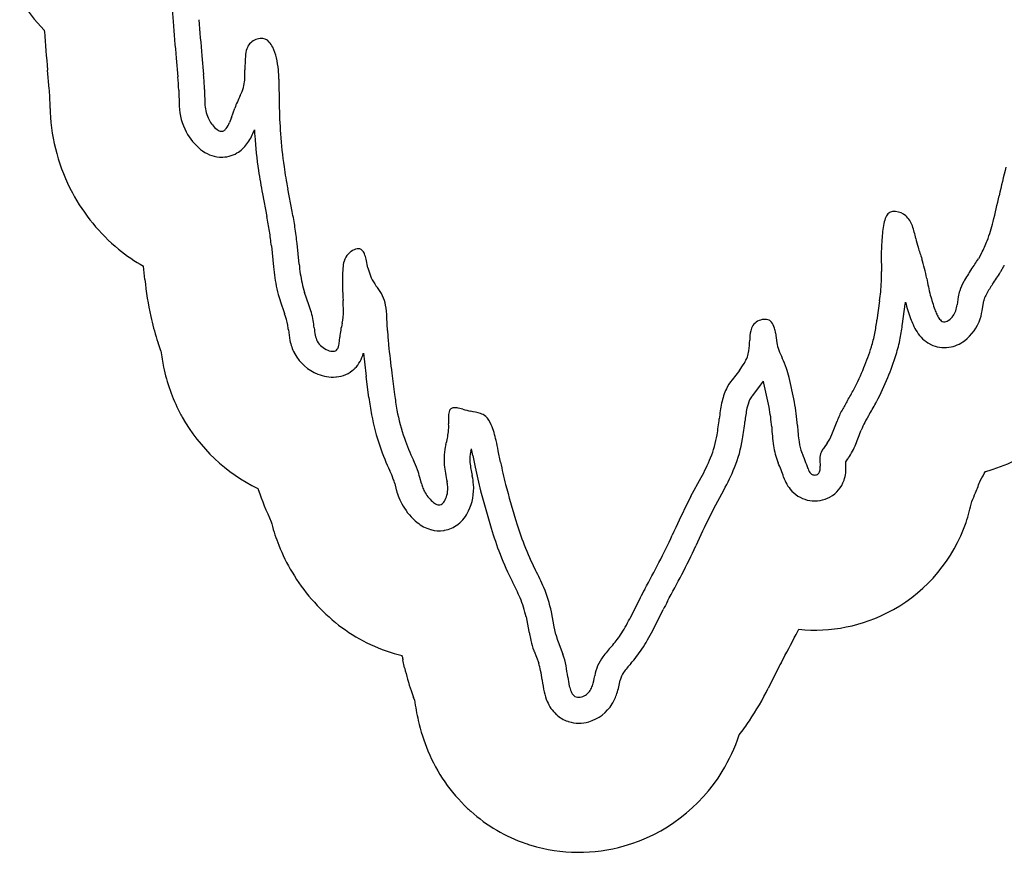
# Model space of a CAD drawing. Extents: x 0.09 to 7.78, y 0.05 to 9.07.
# Tile 1 of 12: x 1.75 to 3.66, y 0.05 to 1.66. Entities that reach past the tile are written whole.
import ezdxf

# ---------------------------------------------------------------- set-up
doc = ezdxf.new("R2010")
doc.units = 0

msp = doc.modelspace()

# ---------------------------------------------------------------- linework, layer by layer
at = {"layer": 'Default', "color": 202, "linetype": 'CONTINUOUS'}
for p, q in [((2.05743, 1.590262), (2.060769, 1.553759)), ((2.062499, 1.528044), (2.063157, 1.498101)), ((2.207361, 1.447723), (2.208767, 1.451335)), ((2.224505, 1.327488), (2.233046, 1.283721)), ((2.241677, 1.226672), (2.245639, 1.186561)), ((3.654031, 1.177269), (3.660039, 1.187818)), ((2.258824, 1.120194), (2.26708, 1.096201)), ((3.4638, 1.07624), (3.468947, 1.113903)), ((3.618805, 1.105838), (3.620859, 1.120398)), ((2.430645, 0.933115), (2.425526, 0.974052)), ((3.172984, 0.936917), (3.187193, 0.955043)), ((2.632009, 0.820799), (2.636338, 0.79873)), ((3.35364, 0.809059), (3.357904, 0.814763)), ((3.353993, 0.803595), (3.35364, 0.809059)), ((2.480634, 0.766712), (2.483603, 0.754706)), ((3.098375, 0.718824), (3.117692, 0.754328)), ((3.098375, 0.718824), (3.089889, 0.702331)), ((2.980235, 0.482576), (3.000449, 0.523017)), ((2.734758, 0.508772), (2.740327, 0.480244)), ((2.740563, 0.479103), (2.743871, 0.464035)), ((2.750289, 0.44244), (2.759251, 0.41911))]:
    msp.add_line(p, q, dxfattribs=at)
at = {"layer": 'Default', "color": 12, "linetype": 'CONTINUOUS'}
for p, q in [((2.107216, 1.594884), (2.110561, 1.558313)), ((2.256448, 1.549652), (2.257031, 1.500975)), ((2.112476, 1.529661), (2.113145, 1.4992)), ((2.164419, 1.475245), (2.170799, 1.493411)), ((2.164419, 1.475245), (2.160765, 1.465856)), ((2.28212, 1.293298), (2.273579, 1.337065)), ((2.295396, 1.191476), (2.291435, 1.231586)), ((2.428738, 1.18453), (2.42522, 1.200994)), ((3.422687, 1.208867), (3.423076, 1.177513)), ((3.616591, 1.212563), (3.610584, 1.202015)), ((2.428738, 1.18453), (2.430827, 1.176357)), ((2.314359, 1.112469), (2.306103, 1.136463)), ((3.571505, 1.128487), (3.569295, 1.112822)), ((3.419408, 1.120673), (3.414261, 1.08301)), ((2.466663, 1.062769), (2.465495, 1.088427)), ((2.372744, 1.037241), (2.374069, 1.050263)), ((3.21785, 1.058276), (3.220234, 1.03949)), ((2.475094, 0.980619), (2.480259, 0.939319)), ((3.147841, 0.985889), (3.133633, 0.967763)), ((2.612605, 0.910578), (2.60318, 0.912799)), ((3.317857, 0.8447), (3.311732, 0.836506)), ((2.685403, 0.808354), (2.681074, 0.830423)), ((3.303321, 0.81239), (3.304097, 0.800371)), ((2.532141, 0.766709), (2.529172, 0.778715)), ((3.054179, 0.742213), (3.073772, 0.778224)), ((3.054179, 0.742213), (3.04521, 0.724781)), ((2.955725, 0.545373), (2.935511, 0.504931)), ((2.7894, 0.489824), (2.783831, 0.518352)), ((2.792708, 0.474755), (2.7894, 0.489824)), ((2.796964, 0.460369), (2.806207, 0.436305))]:
    msp.add_line(p, q, dxfattribs=at)
at = {"layer": 'Default', "color": 6, "linetype": 'CONTINUOUS'}
for p, q in [((1.811808, 1.530991), (1.8085, 1.567159)), ((1.813218, 1.492606), (1.812627, 1.519489)), ((1.996849, 1.161989), (1.994319, 1.187603)), ((2.02771, 1.023497), (2.022427, 1.038852)), ((2.494958, 0.432345), (2.494648, 0.433932)), ((2.499685, 0.410432), (2.496377, 0.4255)), ((3.224069, 0.41124), (3.203854, 0.370798)), ((2.518789, 0.347913), (2.516915, 0.352793))]:
    msp.add_line(p, q, dxfattribs=at)
at = {"layer": 'Default', "color": 202, "linetype": 'CONTINUOUS'}
for centre, radius, start, end in [((16.575902, 2.786105), 14.567914, 183.936062, 184.430231), ((5.485941, 1.913284), 3.443694, 184.20449, 185.38231), ((1.526311, 1.504881), 0.536688, 2.473608, 5.225344), ((2.113145, 1.4992), 0.05, 181.259511, 182.554114), ((2.177547, 1.502073), 0.114465, 182.554114, 208.466952), ((3.257984, 1.512961), 1.051025, 183.361398, 183.969256), ((2.174371, 1.498892), 0.110165, 207.799791, 230.794709), ((2.110643, 1.485361), 0.103784, 323.903061, 338.736167), ((3.092715, 1.501493), 0.885359, 183.969256, 188.366297), ((2.146474, 1.463864), 0.065391, 230.33558, 265.241286), ((2.14221, 1.462345), 0.064717, 300.525627, 323.903061), ((2.145197, 1.448526), 0.05, 265.241286, 268.012024), ((2.145484, 1.456792), 0.05827, 268.012024, 300.525627), ((3.187926, 1.515495), 0.981594, 188.366297, 191.042242), ((1.489206, 1.138564), 0.757871, 8.843627, 11.042242), ((1.731863, 1.176319), 0.512295, 5.640655, 8.843627), ((2.611727, 1.222719), 0.367869, 185.640655, 192.393677), ((3.616591, 1.212563), 0.05, 330.336009, 332.102427), ((3.154427, 1.486356), 0.587521, 325.405254, 328.063024), ((3.610584, 1.202015), 0.05, 328.063024, 330.336009), ((3.830736, 1.019893), 0.234051, 145.405254, 150.993666), ((2.500373, 1.198249), 0.253858, 192.393677, 197.64295), ((3.678131, 1.104505), 0.05956, 150.993666, 161.129163), ((2.306103, 1.136463), 0.05, 197.64295, 198.987844), ((2.985292, 1.179998), 0.48815, 352.218318, 352.674967), ((3.836997, 1.2172), 0.380753, 195.139389, 200.098513), ((3.501304, 1.122413), 0.118664, 342.090258, 351.970828), ((3.647373, 1.115019), 0.027055, 161.129163, 168.531988), ((2.314359, 1.112469), 0.05, 198.987844, 200.13002), ((2.129362, 1.04466), 0.147033, 11.286449, 20.13002), ((2.163636, 1.054914), 0.111466, 4.72219, 9.565365), ((2.92599, 1.149736), 0.542809, 349.210473, 352.218318), ((3.669007, 1.15573), 0.20187, 200.098513, 203.734717), ((3.57823, 1.115816), 0.102705, 203.734717, 212.782331), ((3.532642, 1.112285), 0.08573, 306.412313, 342.090258), ((2.442477, 1.077947), 0.168325, 184.72219, 191.810177), ((3.54842, 1.095268), 0.066527, 211.805139, 241.240574), ((2.370583, 1.062915), 0.094877, 191.810177, 207.303184), ((3.177275, 1.101849), 0.287001, 342.655382, 349.210473), ((3.540468, 1.080779), 0.05, 241.240574, 243.559678), ((3.544406, 1.088697), 0.058842, 243.559678, 279.084818), ((3.543095, 1.096891), 0.067141, 279.084818, 307.031406), ((2.330706, 1.04233), 0.05, 207.303184, 209.338857), ((2.364388, 1.061261), 0.088637, 209.338857, 248.456114), ((2.358674, 1.034558), 0.063185, 315.071705, 345.243347), ((2.332134, 1.043046), 0.091023, 344.331992, 344.836896), ((3.755671, 1.159995), 1.343079, 186.015775, 187.957923), ((2.982573, 1.162658), 0.490978, 337.160992, 342.655382), ((2.361115, 1.048024), 0.075146, 247.070462, 273.940228), ((2.362843, 1.022938), 0.05, 273.940228, 275.53688), ((2.361985, 1.031791), 0.058895, 275.53688, 312.62717), ((2.368009, 1.025247), 0.05, 312.62717, 315.071705), ((3.043043, 1.068036), 0.183157, 321.908484, 325.683793), ((3.064663, 0.930935), 0.134001, 12.983396, 14.62941), ((1.528041, 0.576647), 1.710937, 11.394019, 12.983396), ((2.941895, 1.171609), 0.531995, 332.500125, 337.973039), ((3.21249, 0.90595), 0.050196, 141.908484, 153.024921), ((3.031727, 1.008289), 0.605764, 187.128672, 190.294289), ((3.235361, 0.897723), 0.074372, 155.369804, 168.527025), ((2.904428, 1.19954), 0.578179, 328.989394, 331.689237), ((3.36943, 0.949049), 0.05, 331.689237, 332.500125), ((2.837834, 0.973072), 0.408699, 190.294289, 199.327467), ((3.428268, 0.858571), 0.271213, 168.527025, 173.994855), ((2.916578, 0.856475), 0.294484, 3.912908, 11.394019), ((3.73267, 0.701673), 0.388184, 148.989394, 151.78059), ((2.539424, 0.952073), 0.622536, 350.872521, 353.994855), ((3.50555, 0.823553), 0.130427, 151.78059, 158.978468), ((3.592063, 0.895174), 0.38214, 182.790407, 188.284436), ((2.770855, 1.08753), 0.65029, 337.917705, 340.488887), ((2.907471, 0.89294), 0.249768, 337.562385, 350.872521), ((3.353051, 0.860372), 0.140608, 188.284436, 201.844788), ((3.244226, 0.895484), 0.139446, 325.405651, 337.917705), ((2.899438, 0.994679), 0.473982, 199.327467, 205.414899), ((2.692388, 0.813389), 0.066363, 166.047691, 185.179524), ((2.422028, 0.886514), 0.21373, 344.498035, 345.781257), ((2.189235, 0.733949), 0.451211, 11.097621, 12.813271), ((2.792388, 0.822453), 0.166773, 185.179524, 193.827055), ((3.268949, 0.826657), 0.05, 201.844788, 203.463373), ((2.919189, 0.674843), 0.331288, 18.381925, 23.463373), ((3.257904, 0.797385), 0.09629, 354.664373, 363.697626), ((3.317857, 0.8447), 0.05, 323.220026, 325.405651), ((2.196241, 0.667586), 0.301607, 20.991229, 24.207974), ((2.581897, 0.770646), 0.05, 12.101676, 13.827055), ((3.402933, 0.949097), 0.781203, 191.097621, 194.575847), ((2.72272, 0.969231), 0.449651, 331.449511, 337.562385), ((3.287138, 0.795), 0.066964, 340.913511, 353.50309), ((3.303993, 0.793081), 0.05, 353.50309, 354.664373), ((2.407377, 0.748596), 0.075463, 13.889935, 20.991229), ((2.533013, 0.75739), 0.100394, 334.244633, 364.38764), ((2.512854, 0.755843), 0.120611, 4.38764, 12.101676), ((3.304463, 0.802872), 0.074703, 198.381925, 221.933648), ((3.29514, 0.792014), 0.058426, 299.321181, 341.115309), ((2.532141, 0.766709), 0.05, 193.889935, 195.082), ((2.607567, 0.787035), 0.128117, 195.082, 201.658392), ((4.370498, 1.200693), 1.780944, 194.575847, 196.98288), ((3.286087, 0.786364), 0.05, 221.933648, 223.230124), ((3.293254, 0.793102), 0.059838, 223.230124, 261.148544), ((2.594197, 0.781725), 0.113732, 201.658392, 210.871971), ((3.293587, 0.795236), 0.061998, 261.148544, 298.253727), ((3.299266, 0.784668), 0.05, 298.253727, 299.321181), ((2.601631, 0.786169), 0.122392, 210.871971, 230.676815), ((2.559094, 0.743779), 0.070996, 308.473598, 334.99138), ((2.570618, 0.74831), 0.073452, 230.676815, 253.577881), ((2.566438, 0.734854), 0.059441, 280.126176, 307.278386), ((2.572156, 0.727342), 0.05, 307.278386, 308.473598), ((4.939973, -0.205005), 2.060599, 153.875292, 155.597154), ((2.563988, 0.725815), 0.05, 253.577881, 254.656188), ((2.566652, 0.735525), 0.060069, 254.656188, 278.255745), ((2.568098, 0.72556), 0.05, 278.255745, 280.126176), ((3.389639, 0.901135), 0.755362, 196.98288, 201.014499), ((3.185574, 0.822743), 0.536758, 201.014499, 207.324158), ((2.078789, 1.093057), 1.081269, 332.333857, 335.597154), ((-1.17782, 2.800361), 4.758278, 331.622934, 332.333857), ((2.257611, 0.34329), 0.507747, 23.480867, 27.324158), ((2.560021, 0.474661), 0.178035, 11.045979, 23.480867), ((3.504422, 0.271103), 0.563426, 151.622934, 153.441563), ((2.7894, 0.489824), 0.05, 191.045979, 192.381024), ((2.675913, 0.634693), 0.340222, 326.347301, 333.441563), ((2.792708, 0.474755), 0.05, 192.381024, 193.525067), ((2.934247, 0.508801), 0.195576, 193.525067, 199.432375), ((2.796964, 0.460369), 0.05, 199.432375, 201.013353), ((2.756307, 0.581173), 0.243643, 318.042302, 326.347301), ((2.658465, 0.384366), 0.106606, 11.016337, 19.020502), ((2.551404, 0.363524), 0.215677, 6.175663, 11.016337), ((2.950646, 0.380863), 0.033984, 142.943495, 170.581776), ((3.128367, 0.246666), 0.25668, 138.042302, 142.943495), ((2.815539, 0.392105), 0.05, 186.175663, 187.340107), ((2.999228, 0.415766), 0.235206, 187.340107, 192.791153), ((2.738369, 0.416075), 0.181194, 342.039648, 350.581776), ((2.878036, 0.388252), 0.11093, 192.791153, 202.801003), ((2.842891, 0.372835), 0.072559, 202.332884, 226.70067), ((2.822461, 0.388816), 0.092793, 328.526177, 342.039648), ((2.834807, 0.381258), 0.078318, 285.759981, 328.526177), ((2.827419, 0.356416), 0.05, 226.70067, 228.24852), ((2.835668, 0.365658), 0.062388, 228.24852, 251.096887), ((2.831655, 0.353939), 0.05, 251.096887, 253.057343), ((2.836958, 0.371346), 0.068197, 253.057343, 286.282458)]:
    msp.add_arc(centre, radius, start, end, dxfattribs=at)
at = {"layer": 'Default', "color": 6, "linetype": 'CONTINUOUS'}
for centre, radius, start, end in [((2.030341, 1.873774), 0.323532, 211.488115, 225.114146), ((16.575902, 2.786105), 14.817914, 184.41839, 184.428352), ((5.485941, 1.913284), 3.693694, 184.212231, 185.376905), ((1.526311, 1.504881), 0.286688, 2.920691, 5.225344), ((2.113145, 1.4992), 0.3, 181.259511, 182.554114), ((2.177547, 1.502073), 0.364465, 182.554114, 208.239648), ((2.174371, 1.498892), 0.360165, 208.032868, 230.650804), ((2.146474, 1.463864), 0.315391, 230.535182, 241.15561), ((2.611727, 1.222719), 0.617869, 185.640655, 192.393677), ((2.500373, 1.198249), 0.503858, 192.393677, 197.64295), ((2.306103, 1.136463), 0.3, 197.64295, 198.987844), ((2.442477, 1.077947), 0.418325, 187.47896, 191.810177), ((2.370583, 1.062915), 0.344877, 191.810177, 207.303184), ((2.330706, 1.04233), 0.3, 207.303184, 209.338857), ((2.364388, 1.061261), 0.338637, 209.338857, 243.927418), ((3.543095, 1.096891), 0.317141, 284.867466, 306.775965), ((2.904428, 1.19954), 0.828179, 329.034493, 330.392035), ((2.770855, 1.08753), 0.90029, 337.917705, 339.580291), ((2.837834, 0.973072), 0.658699, 199.141441, 199.327467), ((2.899438, 0.994679), 0.723982, 199.327467, 204.639796), ((3.244226, 0.895484), 0.389446, 335.230061, 337.917705), ((3.287138, 0.795), 0.316964, 340.990923, 348.593656), ((2.532141, 0.766709), 0.3, 194.254084, 195.082), ((2.607567, 0.787035), 0.378117, 195.082, 201.658392), ((3.29514, 0.792014), 0.308426, 299.321181, 341.031293), ((2.594197, 0.781725), 0.363732, 201.658392, 210.871971), ((2.601631, 0.786169), 0.372392, 210.871971, 230.676815), ((3.293587, 0.795236), 0.311998, 264.364737, 298.253727), ((3.299266, 0.784668), 0.3, 298.253727, 299.321181), ((2.570618, 0.74831), 0.323452, 230.676815, 253.577881), ((2.078789, 1.093057), 1.331269, 332.333857, 332.810162), ((-1.17782, 2.800361), 5.008278, 331.622934, 332.333857), ((2.563988, 0.725815), 0.3, 253.577881, 254.656188), ((2.566652, 0.735525), 0.310069, 254.656188, 256.572333), ((2.7894, 0.489824), 0.3, 191.045979, 192.381024), ((3.504422, 0.271103), 0.313426, 151.622934, 153.441563), ((2.792708, 0.474755), 0.3, 192.381024, 193.525067), ((2.934247, 0.508801), 0.445576, 193.525067, 199.432375), ((2.675913, 0.634693), 0.590222, 326.347301, 333.441563), ((2.796964, 0.460369), 0.3, 199.432375, 201.013353), ((2.999228, 0.415766), 0.485206, 188.038869, 192.791153), ((2.878036, 0.388252), 0.36093, 192.791153, 202.651504), ((2.756307, 0.581173), 0.493643, 322.434575, 326.347301), ((2.822461, 0.388816), 0.342793, 328.526177, 341.529818), ((2.842891, 0.372835), 0.322559, 202.528418, 226.70067), ((2.834807, 0.381258), 0.328318, 285.953579, 328.526177), ((2.827419, 0.356416), 0.3, 226.70067, 228.24852), ((2.835668, 0.365658), 0.312388, 228.24852, 251.096887), ((2.831655, 0.353939), 0.3, 251.096887, 253.057343), ((2.836958, 0.371346), 0.318197, 253.057343, 286.071716)]:
    msp.add_arc(centre, radius, start, end, dxfattribs=at)
at = {"layer": 'Default', "color": 12, "linetype": 'CONTINUOUS'}
for centre, radius, start, end in [((5.485941, 1.913284), 3.393694, 184.202832, 185.383462), ((2.223423, 1.59626), 0.032145, 96.200541, 137.721695), ((2.222492, 1.608558), 0.019822, 40.130967, 97.364883), ((2.205119, 1.592623), 0.043387, 25.33776, 41.432893), ((2.245756, 1.590561), 0.054555, 161.001363, 176.223203), ((2.222073, 1.598715), 0.029509, 139.486991, 161.001363), ((2.152617, 1.567764), 0.101477, 12.935659, 25.33776), ((2.522879, 1.572268), 0.332282, 176.223203, 180.784406), ((2.100558, 1.552623), 0.155635, 5.609132, 14.077853), ((1.956813, 1.564517), 0.233837, 355.89997, 360.784406), ((2.044466, 1.547114), 0.211997, 0.686035, 5.609132), ((1.526311, 1.504881), 0.586688, 2.420719, 5.225344), ((2.112831, 1.553334), 0.077419, 345.085186, 355.89997), ((2.093333, 1.56158), 0.098426, 333.550098, 343.367988), ((2.425542, 1.396309), 0.272622, 153.550098, 159.134391), ((2.177547, 1.502073), 0.064465, 182.554114, 208.727676), ((3.257984, 1.512961), 1.001025, 180.686035, 183.969256), ((2.174371, 1.498892), 0.060165, 207.524694, 231.025057), ((2.146474, 1.463864), 0.015391, 229.74444, 265.241286), ((2.145484, 1.456792), 0.00827, 268.012024, 300.525627), ((2.14221, 1.462345), 0.014717, 300.525627, 323.903061), ((2.110643, 1.485361), 0.053784, 323.903061, 338.736167), ((3.092715, 1.501493), 0.835359, 183.969256, 188.366297), ((3.187926, 1.515495), 0.931594, 188.366297, 191.042242), ((4.718492, 1.098284), 1.091332, 165.076783, 168.069972), ((2.218426, 1.626499), 1.463925, 346.059772, 348.069972), ((1.489206, 1.138564), 0.807871, 8.843627, 11.042242), ((3.49826, 1.255772), 0.072207, 160.315005, 171.543002), ((3.453902, 1.271642), 0.025095, 136.984127, 160.315005), ((3.445808, 1.278689), 0.014375, 104.11149, 135.514497), ((3.448065, 1.269711), 0.023632, 84.500307, 104.11149), ((3.446933, 1.257954), 0.035444, 49.30958, 84.500307), ((3.437518, 1.249516), 0.048008, 19.18961, 47.35358), ((1.731863, 1.176319), 0.562295, 5.640655, 8.843627), ((3.823649, 1.207392), 0.401173, 171.543002, 176.081924), ((3.324734, 1.210264), 0.167427, 10.67434, 19.18961), ((3.331166, 1.350295), 0.317418, 339.066037, 346.059772), ((3.679831, 1.282304), 0.194934, 192.150171, 197.333646), ((2.412665, 1.193145), 0.028246, 99.939844, 125.594747), ((2.410109, 1.210094), 0.011118, 46.684389, 102.044327), ((3.744006, 1.212847), 0.321343, 176.081924, 180.709572), ((4.292669, 1.473577), 0.836928, 197.333646, 198.947196), ((3.422249, 1.315452), 0.219898, 332.102427, 339.066037), ((2.41469, 1.188046), 0.033548, 135.229965, 164.072139), ((2.416429, 1.186321), 0.035997, 124.143863, 135.229965), ((2.403874, 1.204709), 0.019331, 21.32683, 44.18636), ((2.364467, 1.188011), 0.062125, 12.062559, 22.454759), ((3.20527, 1.107836), 0.310391, 10.392849, 17.627143), ((3.154427, 1.486356), 0.537521, 325.405254, 328.063024), ((2.611727, 1.222719), 0.317869, 185.640655, 192.393677), ((2.844097, 1.156243), 0.464784, 176.612724, 181.213717), ((2.442925, 1.179988), 0.06291, 164.072139, 176.612724), ((2.506894, 1.199159), 0.079411, 196.686358, 208.494923), ((3.057671, 1.172987), 0.365432, 354.46767, 360.709572), ((4.035464, 1.260098), 0.53365, 190.392849, 193.949718), ((3.830736, 1.019893), 0.284051, 145.405254, 150.993666), ((2.500373, 1.198249), 0.203858, 192.393677, 197.64295), ((2.965782, 1.158822), 0.586496, 181.213717, 183.674473), ((2.543956, 1.219278), 0.121582, 208.494923, 217.065882), ((2.353754, 1.075607), 0.116784, 27.909419, 37.065882), ((3.678131, 1.104505), 0.10956, 150.993666, 161.129163), ((2.390631, 1.098833), 0.073397, 10.201367, 25.361072), ((2.985292, 1.179998), 0.43815, 352.218318, 354.46767), ((3.836997, 1.2172), 0.330753, 195.025782, 200.098513), ((3.647373, 1.115019), 0.077055, 161.129163, 169.933356), ((2.129362, 1.04466), 0.197033, 11.072314, 20.13002), ((2.031624, 1.09883), 0.349586, 0.368818, 3.674473), ((2.287875, 1.080342), 0.177804, 2.606455, 10.201367), ((3.501304, 1.122413), 0.068664, 342.090258, 351.970828), ((2.26985, 1.100364), 0.111355, 347.880451, 360.368818), ((3.669007, 1.15573), 0.15187, 200.098513, 203.734717), ((3.57823, 1.115816), 0.052705, 203.734717, 213.32907), ((3.54842, 1.095268), 0.016527, 210.592004, 241.240574), ((3.532642, 1.112285), 0.03573, 305.926299, 342.090258), ((2.163636, 1.054914), 0.161466, 4.72219, 9.837043), ((2.442477, 1.077947), 0.118325, 184.72219, 191.810177), ((2.564112, 1.030929), 0.191024, 166.048709, 174.191164), ((3.201444, 1.055293), 0.032456, 147.525904, 167.86905), ((3.194531, 1.058971), 0.024657, 117.229964, 146.110154), ((3.198007, 1.053432), 0.031177, 95.548817, 118.251408), ((3.197293, 1.064915), 0.019683, 66.127233, 96.714515), ((3.199086, 1.070032), 0.014285, 39.997847, 64.396687), ((3.185985, 1.059999), 0.030778, 14.195994, 38.628805), ((3.147171, 1.047689), 0.071468, 8.519411, 16.133001), ((2.92599, 1.149736), 0.492809, 349.210473, 352.218318), ((3.544406, 1.088697), 0.008842, 243.559678, 279.084818), ((3.543095, 1.096891), 0.017141, 279.084818, 307.824323), ((2.370583, 1.062915), 0.044877, 191.810177, 207.303184), ((3.004502, 1.087253), 0.538396, 182.606455, 185.53118), ((3.252113, 1.044402), 0.084281, 167.86905, 180.167595), ((3.177275, 1.101849), 0.237001, 342.655382, 349.210473), ((2.364388, 1.061261), 0.038637, 209.338857, 249.412086), ((2.358674, 1.034558), 0.013185, 315.071705, 346.642946), ((2.332134, 1.043046), 0.041023, 343.670908, 351.864061), ((3.755671, 1.159995), 1.293079, 185.53118, 187.973803), ((3.029951, 1.043753), 0.137881, 351.545589, 360.167595), ((3.287954, 1.049828), 0.068505, 188.679831, 201.150677), ((2.982573, 1.162658), 0.440978, 337.115055, 342.655382), ((2.361115, 1.048024), 0.025146, 245.783464, 273.940228), ((2.361985, 1.031791), 0.008895, 275.53688, 312.62717), ((3.092989, 1.038296), 0.075028, 329.228706, 339.555788), ((3.10553, 1.033621), 0.061644, 339.555788, 350.531796), ((3.41302, 1.098214), 0.202605, 201.150677, 206.056118), ((3.043043, 1.068036), 0.133157, 321.908484, 329.228706), ((3.084832, 0.937748), 0.162713, 18.663296, 26.056118), ((3.064663, 0.930935), 0.184001, 12.983396, 18.663296), ((1.528041, 0.576647), 1.760937, 11.394019, 12.983396), ((2.941895, 1.171609), 0.481995, 332.500125, 338.015251), ((3.21249, 0.90595), 0.100196, 141.908484, 153.635901), ((3.031727, 1.008289), 0.555764, 187.128672, 190.294289), ((3.235361, 0.897723), 0.124372, 154.919277, 168.527025), ((2.904428, 1.19954), 0.528179, 328.989394, 331.689237), ((3.428268, 0.858571), 0.321213, 168.527025, 173.994855), ((2.916578, 0.856475), 0.344484, 3.825405, 11.394019), ((3.73267, 0.701673), 0.438184, 148.989394, 151.78059), ((2.837834, 0.973072), 0.358699, 190.294289, 199.327467), ((2.76812, 0.891708), 0.183491, 178.158317, 182.970176), ((2.61211, 0.897742), 0.027387, 157.002131, 180.286698), ((2.5945, 0.905023), 0.008334, 118.39504, 155.777971), ((2.595744, 0.901449), 0.012084, 88.209884, 115.526095), ((2.595816, 0.876013), 0.037516, 78.679287, 89.532904), ((2.686357, 1.172536), 0.272141, 254.275956, 257.556913), ((2.603133, 0.755732), 0.153042, 73.473471, 80.755904), ((2.637936, 0.874888), 0.028914, 49.420335, 72.423137), ((2.624105, 0.863489), 0.046671, 21.38893, 45.623871), ((3.50555, 0.823553), 0.180427, 151.78059, 159.208856), ((2.477699, 0.876639), 0.10732, 354.74265, 362.970176), ((2.478208, 0.806345), 0.20336, 12.385309, 21.38893), ((2.539424, 0.952073), 0.572536, 350.872521, 353.994855), ((3.592063, 0.895174), 0.33214, 182.712177, 188.284436), ((2.770855, 1.08753), 0.60029, 337.917705, 340.545454), ((2.422028, 0.886514), 0.16373, 344.309705, 353.086567), ((2.907471, 0.89294), 0.199768, 337.562385, 350.872521), ((3.244226, 0.895484), 0.089446, 325.405651, 337.917705), ((2.899438, 0.994679), 0.423982, 199.327467, 205.481361), ((2.692388, 0.813389), 0.116363, 165.64678, 185.179524), ((2.189235, 0.733949), 0.501211, 11.097621, 13.383464), ((3.353051, 0.860372), 0.090608, 188.284436, 201.844788), ((2.919189, 0.674843), 0.381288, 18.381925, 23.463373), ((3.337166, 0.813646), 0.033838, 151.424777, 172.837757), ((3.356125, 0.80332), 0.055426, 143.220026, 151.424777), ((2.196241, 0.667586), 0.351607, 20.991229, 24.299466), ((2.792388, 0.822453), 0.216773, 185.179524, 193.827055), ((3.402933, 0.949097), 0.731203, 191.097621, 194.575847), ((2.72272, 0.969231), 0.399651, 331.449511, 337.562385), ((3.339683, 0.81333), 0.036375, 172.837757, 181.480921), ((2.407377, 0.748596), 0.125463, 13.889935, 20.991229), ((3.304463, 0.802872), 0.024703, 198.381925, 221.933648), ((3.293254, 0.793102), 0.009838, 223.230124, 261.148544), ((3.293587, 0.795236), 0.011998, 261.148544, 298.253727), ((3.29514, 0.792014), 0.008426, 299.321181, 341.630303), ((3.287138, 0.795), 0.016964, 340.574495, 353.50309), ((3.257904, 0.797385), 0.04629, 354.664373, 363.697626), ((2.607567, 0.787035), 0.078117, 195.082, 201.658392), ((2.512854, 0.755843), 0.070611, 4.38764, 12.101676), ((4.370498, 1.200693), 1.730944, 194.575847, 196.98288), ((2.594197, 0.781725), 0.063732, 201.658392, 210.871971), ((2.601631, 0.786169), 0.072392, 210.871971, 230.676815), ((2.533013, 0.75739), 0.050394, 333.825434, 364.38764), ((2.570618, 0.74831), 0.023452, 230.676815, 253.577881), ((2.566652, 0.735525), 0.010069, 254.656188, 278.255745), ((2.566438, 0.734854), 0.009441, 280.126176, 307.278386), ((2.559094, 0.743779), 0.020996, 308.473598, 335.763676), ((4.939973, -0.205005), 2.110599, 153.862182, 155.597154), ((3.389639, 0.901135), 0.705362, 196.98288, 201.014499), ((3.185574, 0.822743), 0.486758, 201.014499, 207.324158), ((2.078789, 1.093057), 1.031269, 332.333857, 335.597154), ((-1.17782, 2.800361), 4.708278, 331.622934, 332.333857), ((2.257611, 0.34329), 0.557747, 23.480867, 27.324158), ((2.560021, 0.474661), 0.228035, 11.045979, 23.480867), ((3.504422, 0.271103), 0.613426, 151.622934, 153.441563), ((2.675913, 0.634693), 0.290222, 326.347301, 333.441563), ((2.934247, 0.508801), 0.145576, 193.525067, 199.432375), ((2.756307, 0.581173), 0.193643, 318.042302, 326.347301), ((3.128367, 0.246666), 0.30668, 138.042302, 142.943495), ((2.658465, 0.384366), 0.156606, 11.016337, 19.369155), ((2.950646, 0.380863), 0.083984, 142.943495, 170.581776), ((2.551404, 0.363524), 0.265677, 6.175663, 11.016337), ((2.999228, 0.415766), 0.185206, 187.340107, 192.791153), ((2.738369, 0.416075), 0.131194, 342.039648, 350.581776), ((2.878036, 0.388252), 0.06093, 192.791153, 203.020222), ((2.842891, 0.372835), 0.022559, 201.88742, 226.70067), ((2.834807, 0.381258), 0.028318, 285.263729, 328.526177), ((2.822461, 0.388816), 0.042793, 328.526177, 342.039648), ((2.835668, 0.365658), 0.012388, 228.24852, 251.096887), ((2.836958, 0.371346), 0.018197, 253.057343, 286.945875)]:
    msp.add_arc(centre, radius, start, end, dxfattribs=at)

doc.saveas('drawing.dxf')
